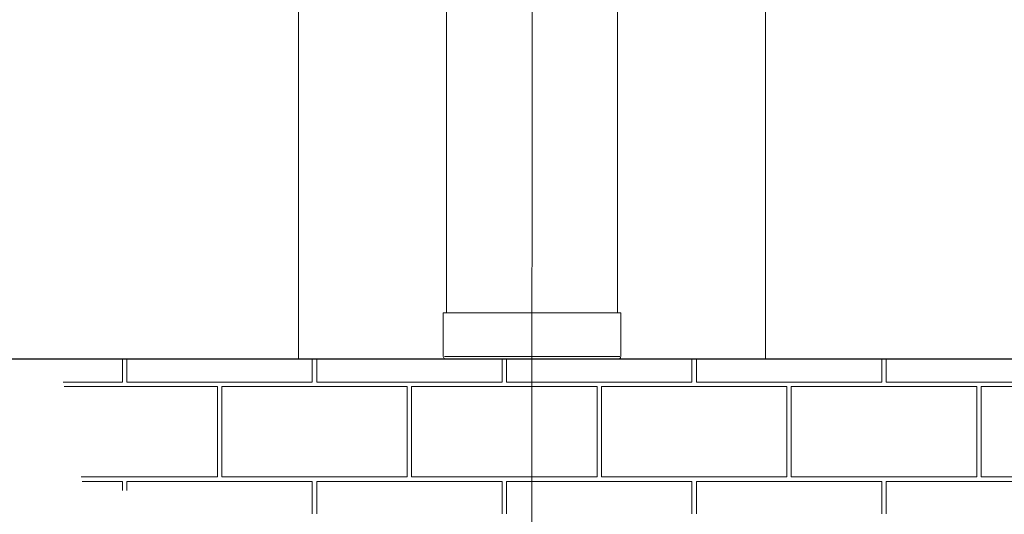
# Model space of a CAD drawing. Header units: millimetres. Extents: x 2060 to 2634, y 1467 to 1764.
# Tile 6 of 64: x 2473 to 2499, y 1667 to 1679. Entities that reach past the tile are written whole.
import ezdxf

# ---------------------------------------------------------------- set-up
doc = ezdxf.new("R2010")
doc.units = ezdxf.units.MM
doc.styles.get("Standard").update_dxf_attribs({"font": 'arial.ttf'})
doc.dimstyles.new('Kopia Sebastian 1do30', dxfattribs={"dimtxt": 60, "dimasz": 75, "dimexe": 10, "dimexo": 50, "dimgap": 30, "dimtad": 1, "dimdec": 0, "dimtxsty": 'Standard', "dimcen": 2.5, "dimclrd": 256, "dimclre": 256, "dimclrt": 256, "dimadec": 0, "dimazin": 0, "dimtfac": 1, "dimtdec": 0, "dimtmove": 0, "dimatfit": 3, "dimfxl": 0, "dimlwd": -1, "dimlwe": -1, "dimarcsym": 0})

# ---------------------------------------------------------------- blocks, each defined once
blk = doc.blocks.new('*D20')
for p, q in [((2525.552, 1670.72), (2450.723, 1670.72)), ((2450.823, 1669.22), (2450.823, 1568.22)), ((2525.137, 1566.72), (2450.723, 1566.72))]:
    blk.add_line(p, q)
for points in [[(2451.073, 1669.22), (2450.573, 1669.22), (2450.823, 1670.72)], [(2450.573, 1568.22), (2451.073, 1568.22), (2450.823, 1566.72)]]:
    blk.add_solid(points)
at = {"layer": 'DEFPOINTS', "color": 0}
for p in [(2526.052, 1670.72), (2450.823, 1566.72), (2525.637, 1566.72)]:
    blk.add_point(p, dxfattribs=at)
at = {"insert": (2449.557, 1618.72), "char_height": 1.5, "attachment_point": 5, "rotation": 90}
blk.add_mtext('2600', dxfattribs=at)

msp = doc.modelspace()

# ---------------------------------------------------------------- hatches: boundary and pattern name
at = {"lineweight": 0}
h = msp.add_hatch(dxfattribs=at)
h.set_pattern_fill('AR-B816C', color=256, scale=0.012, style=0)
h.set_pattern_definition([(1e-11, (-3759.0246, 2552.7144), (2.4384, 2.4384), [4.7625, -0.1143]), (1e-11, (-3761.463, 2552.8287), (2.4384, 2.4384), [4.7625, -0.1143]), (90, (-3759.0246, 2552.7144), (-2.4384, 2.4384), [-2.5527, 2.3241]), (90, (-3759.139, 2552.7144), (-2.4384, 2.4384), [-2.5527, 2.3241])])
h.paths.add_polyline_path([(2526.052, 1670.72), (2507.826, 1670.72), (2474.222, 1670.72), (2474.759, 1667.873), (2474.865, 1667.342), (2476.865, 1667.342), (2476.865, 1666.742), (2509.686, 1666.742), (2525.354, 1666.742), (2525.354, 1666.744), (2526.241, 1667.453)])

# ---------------------------------------------------------------- linework, layer by layer
at = {"lineweight": 0, "ltscale": 3}
for p, q in [((2486.376, 1720.348), (2486.373, 1656.775)), ((2474.222, 1670.72), (2526.052, 1670.72))]:
    msp.add_line(p, q, dxfattribs=at)
at = {"lineweight": 0}
for p, q in [((2484.174, 1690.731), (2484.174, 1671.91)), ((2488.574, 1690.731), (2488.574, 1671.91)), ((2480.376, 1670.718), (2480.376, 1685.917)), ((2492.376, 1670.718), (2492.376, 1685.917)), ((2484.094, 1671.91), (2488.654, 1671.91)), ((2484.094, 1671.91), (2484.094, 1670.79)), ((2488.654, 1671.91), (2488.654, 1670.79)), ((2484.122, 1670.79), (2488.626, 1670.79))]:
    msp.add_line(p, q, dxfattribs=at)
for centre, start, end in [((2484.174, 1670.79), 180, 240), ((2488.574, 1670.79), 300, 0)]:
    msp.add_arc(centre, 0.08, start, end, dxfattribs=at)

# ---------------------------------------------------------------- dimensions: what is measured, and where the dimension line sits
dim = msp.add_linear_dim(base=(2450.823, 1566.72), p1=(2526.052, 1670.72), p2=(2525.637, 1566.72), angle=90, text='2600', dimstyle='Kopia Sebastian 1do30', override={"dimtxt": 1.5, "dimasz": 1.5, "dimexe": 0.1, "dimexo": 0.5, "dimgap": 0.5})
dim.commit()
dim.dimension.update_dxf_attribs({"geometry": '*D20', "text_midpoint": (2450.823, 1618.72), "dimtype": 160})

doc.saveas('drawing.dxf')
